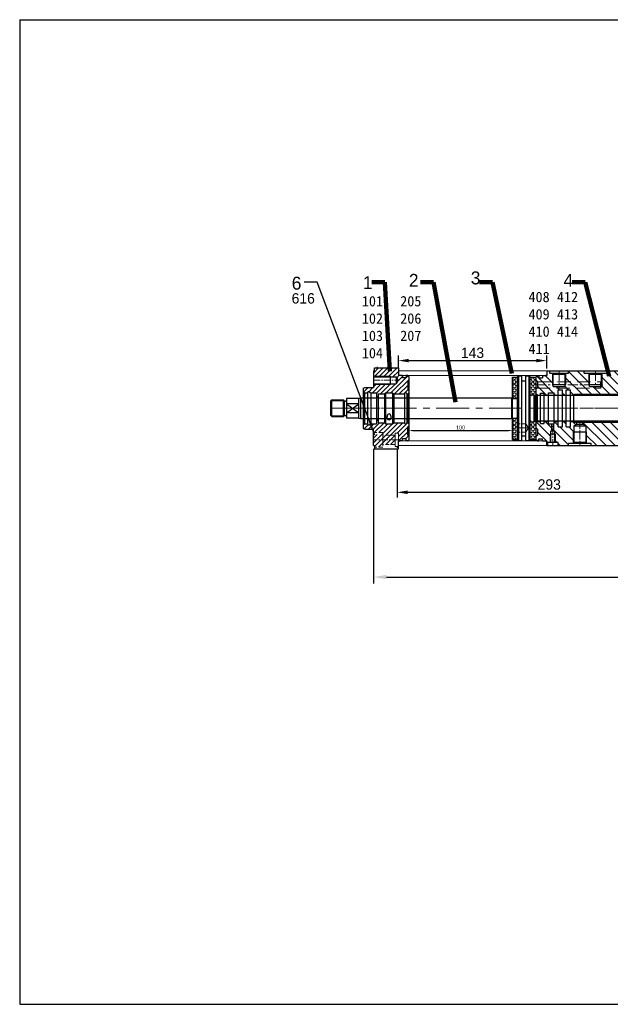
# Model space of a CAD drawing. Header units: millimetres. Extents: x 851 to 3615, y 7178 to 8197.
# Tile 1 of 6: x 851 to 1420, y 7247 to 8197. Entities that reach past the tile are written whole.
import ezdxf

# ---------------------------------------------------------------- set-up
doc = ezdxf.new("R2010")
doc.units = ezdxf.units.MM
doc.header["$MEASUREMENT"] = 0
doc.linetypes.add('CENTER', pattern=[50.8, 31.75, -6.35, 6.35, -6.35])
doc.linetypes.add('DASHED', pattern=[19.05, 12.7, -6.35])
doc.layers.get('Defpoints').update_dxf_attribs({"lineweight": 25})
for name, color, linetype, lineweight in [('图层1', 7, 'Continuous', 25), ('图层2', 3, 'CENTER', 13), ('图层3', 2, 'Continuous', 13), ('图层4', 1, 'Continuous', 30), ('图层5', 5, 'DASHED', 13), ('图层7', 4, 'Continuous', 13)]:
    doc.layers.add(name, color=color, linetype=linetype, lineweight=lineweight)
doc.dimstyles.new('ISO-25', dxfattribs={"dimscale": 2, "dimtxt": 2.5, "dimasz": 2.5, "dimexe": 1.25, "dimexo": 0.625, "dimtad": 1, "dimtxsty": 'Standard', "dimcen": 2.5, "dimadec": 0, "dimazin": 0, "dimtfac": 1, "dimtmove": 0, "dimatfit": 3, "dimfxl": 0, "dimarcsym": 0})
pattern_1 = [(45, (1584.4886, 7980.1746), (-1.975656, 1.975656), [2.032, -0.762]), (135, (1584.4886, 7980.1746), (-1.975656, -1.975656), [2.032, -0.762])]

# ---------------------------------------------------------------- blocks, each defined once
blk = doc.blocks.new('02特殊前法兰')
at = {"layer": '图层7'}
h = blk.add_hatch(dxfattribs=at)
h.set_pattern_fill('ANSI31', color=256)
h.set_pattern_definition([(45, (-18114.527, 4885.2866), (-2.24506403, 2.24506403), [])])
h.paths.add_polyline_path([(32, 23.7), (26, 23.7), (26, 23), (10, 23), (10, 20), (2, 20), (0, 19.46), (0, 15.87), (1.5, 15), (4.2, 15, -0.547394), (5.85, 15.85), (7.32, 15), (13, 15), (13, 10.2), (14.5, 10.2), (14.5, 14), (20.5, 14), (21.5, 15), (28.5, 15), (29.5, 14), (39.9, 14, -0.912871), (42.1, 14), (43, 14), (44, 15), (44, 17), (43, 18), (43, 26), (44, 27), (44, 30.5, 0.414214), (43, 31.5), (41.6, 31.5), (41.6, 29.4), (38, 29.4), (38, 31.5), (34, 31.5), (34, 36), (34, 39), (11, 39), (11, 36), (10, 36), (10, 31), (26, 31), (26, 30.3), (32, 30.3), (33.91, 27)])
h.paths.add_polyline_path([(15.45, -23.51), (19, -23.51), (19, -26.01), (31, -26.01), (31, -24.01), (34, -24.01), (34, -30.51), (34, -31.5), (38, -31.5), (38, -29.4), (41.6, -29.4), (41.6, -31.5), (43, -31.5, 0.414214), (44, -30.5), (44, -27), (43, -26), (43, -18), (44, -17), (44, -15), (43, -14), (42.1, -14, -0.912871), (39.9, -14), (29.5, -14), (28.5, -15), (21.5, -15), (20.5, -14), (17.38, -14, -0.072973), (17.82, -16.95, -0.174896)])
h.paths.add_polyline_path([(17.82, -16.95, 0.072973), (17.38, -14), (14.5, -14), (14.5, -10.2), (13, -10.2), (13, -15), (7.32, -15), (5.85, -15.85, -0.547394), (4.2, -15), (1.5, -15), (0, -15.87), (0, -19.46), (2, -20), (10, -20), (10, -23.51), (15.45, -23.51, 0.174896)])
h.paths.add_polyline_path([(19, -26.01), (19, -23.51), (15.45, -23.51, -0.160499), (10, -26.93), (10, -30.51), (19, -30.51)])
h.paths.add_polyline_path([(19, -30.51), (31, -30.51), (31, -26.01), (19, -26.01)])
h.paths.add_polyline_path([(31, -35.01), (31, -30.51), (19, -30.51), (19, -35.01)])
h.paths.add_polyline_path([(24.67, -32.55), (33.83, -32.55), (33.83, -37.97), (24.67, -37.97)], flags=9)
h.paths.add_polyline_path([(19, -35.01), (19, -30.51), (10, -30.51), (10, -36), (11, -36), (11, -37.51), (19, -37.51)])
h.paths.add_polyline_path([(34.07, 26.54), (39.66, 21.54), (36.04, 17.51), (30.45, 22.51)], flags=24)
h.paths.add_polyline_path([(16.54, -14.56), (19.46, -14.56), (19.46, -19.56), (16.54, -19.56)], flags=24)
h.paths.add_polyline_path([(29.5, -22.05), (32.5, -22.05), (32.5, -24.3), (29.5, -24.3)], flags=24)
h.paths.add_polyline_path([(29.5, -20.05), (34.75, -20.05), (34.75, -22.55), (29.5, -22.55)], flags=24)
h.paths.add_polyline_path([(20.5, -20.3), (29.67, -20.3), (29.67, -24.47), (20.5, -24.47)], flags=24)
h.paths.add_polyline_path([(23.54, -14.56), (26.46, -14.56), (26.46, -19.56), (23.54, -19.56)], flags=24)
at = {"layer": '图层1'}
for p, q in [((11, 39), (34, 39)), ((11, 36), (11, 39)), ((34, 39), (34, 31.5)), ((10, 36), (10, 20)), ((10, 30.3), (32, 30.3)), ((26, 31), (26, 23)), ((33.91, 27), (32, 30.3)), ((32, 30.3), (32, 23.7)), ((34, 36), (34, 31.5)), ((38, 31.5), (34, 31.5)), ((38, 31.5), (38, 29.4)), ((41.6, 29.4), (38, 29.4)), ((41.6, 31.5), (41.6, 29.4)), ((43, 31.5), (41.6, 31.5)), ((44, 30.5), (44, 15)), ((0, 19.46), (2, 20)), ((0, 19.46), (0, -19.46)), ((2, 20), (10, 20)), ((10, 23.7), (32, 23.7)), ((33.91, 27), (32, 23.7)), ((44, 27), (43, 26)), ((43, 26), (43, 18)), ((0.02, 15.85), (1.5, 15)), ((1.5, 15), (4.2, 15)), ((1.5, 15), (1.5, -15)), ((4.2, 15), (4.2, -15)), ((5.85, 15.85), (7.32, 15)), ((7.32, 15), (7.32, -15)), ((7.32, 15), (13, 15)), ((13, 15), (13, -15)), ((13, 10.2), (14.5, 10.2)), ((14.5, 14), (14.5, -14)), ((14.5, 14), (20.5, 14)), ((21.5, 15), (20.5, 14)), ((20.5, 14), (20.5, -14)), ((21.5, 15), (21.5, -15)), ((21.5, 15), (28.5, 15)), ((28.5, 15), (28.5, -15)), ((28.5, 15), (29.5, 14)), ((29.5, 14), (39.9, 14)), ((29.5, 14), (29.5, -14)), ((39.9, 14), (39.9, -14)), ((42.1, 14), (42.1, -14)), ((42.1, 14), (43, 14)), ((43, 18), (44, 17)), ((44, 15), (43, 14)), ((43, 14), (43, -14)), ((44, 15), (44, -30.5)), ((0, -15.87), (1.5, -15)), ((1.5, -15), (4.2, -15)), ((5.85, -15.85), (7.32, -15)), ((7.32, -15), (13, -15)), ((13, -10.2), (14.5, -10.2)), ((14.5, -14), (20.5, -14)), ((21.5, -15), (20.5, -14)), ((21.5, -15), (28.5, -15)), ((28.5, -15), (29.5, -14)), ((29.5, -14), (39.9, -14)), ((42.1, -14), (43, -14)), ((44, -15), (43, -14)), ((43, -18), (44, -17)), ((43, -26), (43, -18)), ((0, -19.46), (2, -20)), ((2, -20), (10, -20)), ((10, -36), (10, -20)), ((44, -27), (43, -26)), ((11, -36), (11, -39)), ((34, -39), (34, -31.5)), ((38, -31.5), (34, -31.5)), ((34, -36), (34, -31.5)), ((38, -31.5), (38, -29.4)), ((41.6, -29.4), (38, -29.4)), ((41.6, -31.5), (41.6, -29.4)), ((43, -31.5), (41.6, -31.5)), ((11, -39), (34, -39))]:
    blk.add_line(p, q, dxfattribs=at)
at = {"layer": '图层1', "ltscale": 0.2}
for p, q in [((10, 36), (11, 36)), ((10, -36), (11, -36))]:
    blk.add_line(p, q, dxfattribs=at)
at = {"layer": '图层1'}
for centre, radius, start, end in [((43, 30.5), 1, 0, 90), ((5.3, 14.9), 1.1, 60, 174.78409), ((41, 13.9), 1.1, 5.21591, 174.78409), ((5.3, -14.9), 1.1, 185.21591, 300), ((41, -13.9), 1.1, 185.21591, 354.78409), ((43, -30.5), 1, 270, 0)]:
    blk.add_arc(centre, radius, start, end, dxfattribs=at)
for major_axis, ratio in [((0, -3.6), 0.555556), ((0, 2.1), 0.952381)]:
    blk.add_ellipse((25, -9), major_axis=major_axis, ratio=ratio, start_param=1.570796, end_param=4.712389, dxfattribs=at)
at = {"layer": '图层2', "ltscale": 0.2}
for p, q in [((10, 27), (33.91, 27)), ((0, 0), (44, 0)), ((34, -30.51), (10, -30.51))]:
    blk.add_line(p, q, dxfattribs=at)
at = {"layer": '图层5', "ltscale": 0.3}
for p, q in [((19, -23.51), (10, -23.51)), ((31, -26.01), (19, -26.01)), ((34, -24.01), (31, -24.01)), ((19, -37.51), (11, -37.51)), ((31, -35.01), (19, -35.01)), ((34, -37.01), (31, -37.01))]:
    blk.add_line(p, q, dxfattribs=at)
at = {"layer": '图层5'}
for p, q in [((19, -23.51), (19, -37.51)), ((31, -24.01), (31, -37.01)), ((34, -31.5), (34, -24.01))]:
    blk.add_line(p, q, dxfattribs=at)
at = {"layer": '图层7'}
for p, q in [((10, 31), (26, 31)), ((10, 23), (26, 23))]:
    blk.add_line(p, q, dxfattribs=at)
blk = doc.blocks.new('02高压腔')
at = {"layer": '图层7'}
h = blk.add_hatch(dxfattribs=at)
h.set_pattern_fill('ANSI31', color=256, scale=50, style=0)
h.set_pattern_definition([(45, (-1675.5264, -430.4834), (-4.419417, 4.419417), [])])
h.paths.add_polyline_path([(93.7, 13.5), (93.7, 19.05), (96, 19.05), (96, 23), (95, 24), (89, 24), (89, 36), (53, 36), (53, 34), (48.7, 34), (48.5, 33.8), (48.5, 22.64), (47.7, 22.64), (47.7, 17), (45, 15.44), (45, 13.5)])
h.paths.add_polyline_path([(17.9, 22), (17, 21.48), (17, 15), (17.2, 15), (17.2, 12.6), (21.2, 12.6), (21.2, 17.85), (25.4, 17.85), (25.4, 12.6), (28.8, 12.6), (28.8, 17.85), (33, 17.85), (33, 12.6), (36.2, 12.6), (36.2, 12.5, -0.414214), (37.2, 13.5), (39, 13.5), (39, 15.44), (36.3, 17), (36.3, 22.64), (35.5, 22.64), (35.5, 33.8), (35.3, 34), (31, 34), (31, 36), (21, 36), (21, 33), (18.5, 33), (18.5, 25), (17.9, 25)])
h.paths.add_polyline_path([(12.76, 15.48), (18.17, 15.48), (18.17, 10.48), (12.76, 10.48)], flags=9)
h.paths.add_polyline_path([(11, 33), (11, 36), (10, 36), (10, 31.5), (6, 31.5), (6, 29.4), (2.4, 29.4), (2.4, 31.5), (1, 31.5), (0, 30.5), (0, 27), (1.5, 25.5), (1.5, 20.5), (0, 19), (0, 13.6), (1, 12.6), (4, 12.6), (4, 14.6), (7.6, 14.6), (7.6, 12.6), (11.6, 12.6), (11.6, 15), (15, 15), (15, 21.48), (14.1, 22), (14.1, 25), (13.5, 25), (13.5, 33)])
h.paths.add_polyline_path([(63.5, -23), (63.5, -33.8), (63.7, -34), (68, -34), (68, -36), (89, -36), (89, -24), (95, -24), (96, -23), (96, -19.05), (93.7, -19.05), (93.7, -13.5), (37.2, -13.5, -0.414214), (36.2, -12.5), (36.2, -12.6), (33, -12.6), (33, -17.85), (28.8, -17.85), (28.8, -12.6), (25.4, -12.6), (25.4, -17.85), (21.2, -17.85), (21.2, -12.6), (17.2, -12.6), (17.2, -15), (11.6, -15), (11.6, -12.6), (7.6, -12.6), (7.6, -14.6), (4, -14.6), (4, -12.6), (1, -12.6), (0, -13.6), (0, -19), (0.5, -19.5), (22, -19.5), (57, -19.5), (62, -19.5), (63.73, -22.5), (63.5, -22.9)])
h.paths.add_polyline_path([(28.5, -33.8), (28.7, -34), (31, -34), (31, -36), (46, -36), (46, -34), (50.3, -34), (50.5, -33.8), (50.5, -25.5), (28.5, -25.5)])
h.paths.add_polyline_path([(37.17, -36.52), (37.17, -33.6), (42.17, -33.6), (42.17, -36.52)], flags=9)
h.paths.add_polyline_path([(0, -30.5), (1, -31.5), (2.4, -31.5), (2.4, -29.4), (6, -29.4), (6, -31.5), (10, -31.5), (10, -36), (13, -36), (13, -34), (15.3, -34), (15.5, -33.8), (15.5, -25.5), (1.5, -25.5), (0, -27)])
h.paths.add_polyline_path([(16.3, -23), (16.3, -22.5), (1.5, -22.5), (1.5, -25.5), (15.5, -25.5), (15.5, -23)])
h.paths.add_polyline_path([(22, -21), (22, -19.5), (0.5, -19.5), (1.5, -20.5), (1.5, -22.5), (16.3, -22.5), (16.3, -21)])
h.paths.add_polyline_path([(57, -21), (57, -19.5), (22, -19.5), (22, -21), (27.7, -21), (27.7, -22.5), (51.3, -22.5), (51.3, -21)])
h.paths.add_polyline_path([(50.5, -25.5), (50.5, -23), (51.3, -23), (51.3, -22.5), (27.7, -22.5), (27.7, -23), (28.5, -23), (28.5, -25.5)])
h.paths.add_polyline_path([(59.22, 23.21), (59.22, 27.79), (64.22, 27.79), (64.22, 23.21)], flags=24)
h.paths.add_polyline_path([(20.48, 33.04), (20.48, 35.96), (25.48, 35.96), (25.48, 33.04)], flags=24)
h.paths.add_polyline_path([(24.74, 26.71), (24.74, 31.29), (29.74, 31.29), (29.74, 26.71)], flags=24)
h.paths.add_polyline_path([(73.24, -31.79), (73.24, -27.21), (78.24, -27.21), (78.24, -31.79)], flags=24)
h.paths.add_polyline_path([(78.96, -30.79), (78.96, -26.21), (83.96, -26.21), (83.96, -30.79)], flags=24)
at = {"layer": '图层1'}
for p, q in [((1, 31.5), (0, 30.5)), ((0, 30.5), (0, -30.5)), ((1, 31.5), (2.4, 31.5)), ((2.4, 31.5), (2.4, 29.4)), ((2.4, 29.4), (6, 29.4)), ((6, 31.5), (6, 29.4)), ((6, 31.5), (10, 31.5)), ((10, 36), (89, 36)), ((10, 36), (10, 31.5)), ((53, 34), (31, 34)), ((36.3, 33), (35.3, 34)), ((47.7, 33), (36.3, 33)), ((47.7, 33), (48.7, 34)), ((89, 36), (89, 24)), ((0, 27), (1.5, 25.5)), ((1.5, 20.5), (0, 19)), ((1.5, 25.5), (1.5, 20.5)), ((14.1, 22), (15, 21.48)), ((15, 21.48), (17, 21.48)), ((17.9, 22), (17, 21.48)), ((35.5, 22.64), (48.5, 22.64)), ((89, 24), (95, 24)), ((93.7, 19.05), (93.7, -19.05)), ((93.7, 19.05), (96, 19.05)), ((95, 24), (96, 23)), ((96, 23), (96, -23)), ((0, 13.6), (1, 12.6)), ((1, 12.6), (1, -12.6)), ((1, 12.6), (4, 12.6)), ((4, 14.6), (4, -14.6)), ((4, 14.6), (7.6, 14.6)), ((7.6, 14.6), (7.6, -14.6)), ((7.6, 12.6), (11.6, 12.6)), ((11.6, 15), (11.6, -15)), ((11.6, 15), (17.2, 15)), ((17.2, 15), (17.2, -15)), ((17.2, 12.6), (21.2, 12.6)), ((21.2, 17.85), (21.2, -17.85)), ((21.2, 17.85), (25.4, 17.85)), ((25.4, 17.85), (25.4, -17.85)), ((25.4, 12.6), (28.8, 12.6)), ((28.8, 17.85), (28.8, -17.85)), ((28.8, 17.85), (33, 17.85)), ((33, 17.85), (33, -17.85)), ((33, 12.6), (36.2, 12.6)), ((36.2, 12.5), (36.2, -12.5)), ((36.3, 17), (39, 15.44)), ((36.3, 17), (47.7, 17)), ((37.2, 13.5), (93.7, 13.5)), ((39, 15.44), (45, 15.44)), ((47.7, 17), (45, 15.44)), ((1, -12.6), (0, -13.6)), ((0, -19), (1.5, -20.5)), ((1, -12.6), (4, -12.6)), ((4, -14.6), (7.6, -14.6)), ((7.6, -12.6), (11.6, -12.6)), ((11.6, -15), (17.2, -15)), ((17.2, -12.6), (21.2, -12.6)), ((21.2, -17.85), (25.4, -17.85)), ((25.4, -12.6), (28.8, -12.6)), ((28.8, -17.85), (33, -17.85)), ((33, -12.6), (36.2, -12.6)), ((37.2, -13.5), (93.7, -13.5)), ((1.5, -25.5), (0, -27)), ((1.5, -20.5), (1.5, -25.5)), ((15.5, -23), (28.5, -23)), ((16.3, -21), (27.7, -21)), ((50.5, -23), (63.5, -23)), ((51.3, -21), (62.7, -21)), ((89, -36), (89, -24)), ((89, -24), (95, -24)), ((93.7, -19.05), (96, -19.05)), ((95, -24), (96, -23)), ((1, -31.5), (0, -30.5)), ((1, -31.5), (2.4, -31.5)), ((2.4, -31.5), (2.4, -29.4)), ((2.4, -29.4), (6, -29.4)), ((6, -31.5), (6, -29.4)), ((6, -31.5), (10, -31.5)), ((10, -36), (10, -31.5)), ((10, -36), (89, -36)), ((13, -34), (31, -34)), ((16.3, -33), (15.3, -34)), ((16.3, -33), (27.7, -33)), ((27.7, -33), (28.7, -34)), ((46, -34), (68, -34)), ((51.3, -33), (50.3, -34)), ((51.3, -33), (62.7, -33)), ((62.7, -33), (63.7, -34))]:
    blk.add_line(p, q, dxfattribs=at)
at = {"layer": '图层1', "ltscale": 0.5}
for p, q in [((11, 36), (11, 33)), ((14.1, 33), (14.1, 22)), ((17.9, 33), (17.9, 22)), ((21, 36), (21, 33)), ((15, 21.48), (15, 15)), ((17, 21.48), (17, 15)), ((39, 15.44), (39, 13.5)), ((45, 15.44), (45, 13.5))]:
    blk.add_line(p, q, dxfattribs=at)
at = {"layer": '图层1', "ltscale": 3}
for p, q in [((21, 33), (11, 33)), ((18.5, 25), (13.5, 25)), ((17.9, 22), (14.1, 22))]:
    blk.add_line(p, q, dxfattribs=at)
at = {"layer": '图层1', "ltscale": 0.2}
for p, q in [((31, 36), (31, 34)), ((36.3, 17), (36.3, 33)), ((47.7, 17), (47.7, 33)), ((53, 36), (53, 34)), ((16.3, -21), (16.3, -33)), ((27.7, -21), (27.7, -33)), ((51.3, -21), (51.3, -33)), ((62.7, -21), (62.7, -33)), ((13, -34), (13, -36)), ((31, -34), (31, -36)), ((46, -34), (46, -36)), ((68, -34), (68, -36))]:
    blk.add_line(p, q, dxfattribs=at)
at = {"layer": '图层1'}
for centre, start, end in [((37.2, 12.5), 90, 180), ((37.2, -12.5), 180, 270)]:
    blk.add_arc(centre, 1, start, end, dxfattribs=at)
at = {"layer": '图层2', "ltscale": 0.2}
for p, q in [((16, 36), (16, 15)), ((42, 13.5), (42, 36))]:
    blk.add_line(p, q, dxfattribs=at)
at = {"layer": '图层2', "ltscale": 0.3}
for p, q in [((0, 0), (96, 0)), ((0, -22.5), (63.73, -22.5)), ((22, -36), (22, -19.5)), ((57, -36), (57, -19.5))]:
    blk.add_line(p, q, dxfattribs=at)
at = {"layer": '图层5'}
for p, q in [((0.5, -19.5), (62, -19.5)), ((1.5, -25.5), (62, -25.5)), ((62, -19.5), (63.73, -22.5)), ((62, -25.5), (63.73, -22.5))]:
    blk.add_line(p, q, dxfattribs=at)
at = {"layer": '图层5', "ltscale": 0.3}
blk.add_line((62, -25.5), (62, -19.5), dxfattribs=at)
at = {"layer": '图层7', "ltscale": 0.5}
for p, q in [((13.5, 33), (13.5, 25)), ((18.5, 33), (18.5, 25))]:
    blk.add_line(p, q, dxfattribs=at)
at = {"layer": '图层7', "ltscale": 0.2}
for p, q in [((35.5, 22.64), (35.5, 33.8)), ((48.5, 22.64), (48.5, 33.8)), ((15.5, -23), (15.5, -33.8)), ((28.5, -23), (28.5, -33.8)), ((50.5, -23), (50.5, -33.8)), ((63.5, -23), (63.5, -33.8))]:
    blk.add_line(p, q, dxfattribs=at)
blk = doc.blocks.new('02活塞杆')
at = {"layer": '图层1'}
for p, q in [((19491.43, -4911.89), (19490.43, -4912.89)), ((19490.43, -4912.89), (19490.43, -4973.29)), ((19491.43, -4911.89), (19494.43, -4911.89)), ((19491.43, -4911.89), (19491.43, -4974.29)), ((19494.43, -4911.89), (19494.43, -4974.29)), ((19494.43, -4916.59), (19498.43, -4916.59)), ((19498.43, -4911.89), (19498.43, -4974.29)), ((19498.43, -4911.89), (19501.43, -4911.89)), ((19501.43, -4911.89), (19502.43, -4912.89)), ((19501.43, -4911.89), (19501.43, -4974.29)), ((19502.43, -4912.89), (19502.43, -4973.29)), ((19506.43, -4930.09), (19506.43, -4956.09)), ((19507.43, -4931.09), (19507.43, -4955.09)), ((19507.43, -4955.09), (19507.43, -4931.09)), ((19491.43, -4974.29), (19490.43, -4973.29)), ((19491.43, -4974.29), (19494.43, -4974.29)), ((19494.43, -4969.59), (19498.43, -4969.59)), ((19498.43, -4974.29), (19501.43, -4974.29)), ((19502.43, -4973.29), (19501.43, -4974.29))]:
    blk.add_line(p, q, dxfattribs=at)
at = {"layer": '图层1', "ltscale": 0.3}
for p, q in [((19502.43, -4930.09), (19506.43, -4930.09)), ((19507.43, -4931.09), (19506.43, -4930.09)), ((19502.43, -4956.09), (19506.43, -4956.09)), ((19507.43, -4955.09), (19506.43, -4956.09))]:
    blk.add_line(p, q, dxfattribs=at)
at = {"layer": '图层2', "ltscale": 0.5}
blk.add_line((19500.74, -4924.09), (19490.43, -4924.09), dxfattribs=at)
at = {"layer": '图层5', "ltscale": 0.3}
for p, q in [((19498.43, -4920.09), (19490.43, -4920.09)), ((19498.43, -4928.09), (19490.43, -4928.09))]:
    blk.add_line(p, q, dxfattribs=at)
at = {"layer": '图层5'}
for p, q in [((19498.43, -4920.09), (19498.43, -4928.09)), ((19498.43, -4920.09), (19500.74, -4924.09)), ((19498.43, -4928.09), (19500.74, -4924.09))]:
    blk.add_line(p, q, dxfattribs=at)
blk = doc.blocks.new('*D83')
at = {"layer": 'Defpoints', "color": 0, "transparency": 16777216}
for p in [(1358.77, 7868.47), (1215.77, 7858.48), (1358.77, 7858.48)]:
    blk.add_point(p, dxfattribs=at)
at = {"layer": '图层3', "color": 0, "lineweight": -2, "transparency": 16777216}
for p, q in [((1215.77, 7860.98), (1215.77, 7873.47)), ((1225.77, 7868.47), (1348.77, 7868.47)), ((1358.77, 7860.98), (1358.77, 7873.47))]:
    blk.add_line(p, q, dxfattribs=at)
at = {"layer": '图层3', "color": 0, "transparency": 16777216}
for points in [[(1225.77, 7870.14), (1225.77, 7866.8), (1215.77, 7868.47)], [(1348.77, 7866.8), (1348.77, 7870.14), (1358.77, 7868.47)]]:
    blk.add_solid(points, dxfattribs=at)
at = {"layer": '图层3', "color": 0, "transparency": 16777216, "insert": (1287.27, 7875.97), "char_height": 10, "attachment_point": 5}
blk.add_mtext('143', dxfattribs=at)
blk = doc.blocks.new('*D84')
at = {"layer": 'Defpoints', "color": 0, "transparency": 16777216}
for p in [(1225.77, 7812.48), (1325.77, 7812.98), (1325.77, 7801.08)]:
    blk.add_point(p, dxfattribs=at)
at = {"layer": '图层3', "color": 0, "lineweight": -2, "transparency": 16777216}
for p, q in [((1225.77, 7811.55), (1225.77, 7799.21)), ((1325.77, 7812.05), (1325.77, 7799.21)), ((1229.52, 7801.08), (1322.02, 7801.08))]:
    blk.add_line(p, q, dxfattribs=at)
at = {"layer": '图层3', "color": 0, "transparency": 16777216}
for points in [[(1229.52, 7801.71), (1229.52, 7800.46), (1225.77, 7801.08)], [(1322.02, 7800.46), (1322.02, 7801.71), (1325.77, 7801.08)]]:
    blk.add_solid(points, dxfattribs=at)
at = {"layer": '图层3', "color": 0, "transparency": 16777216, "insert": (1275.77, 7803.9), "char_height": 3.75, "attachment_point": 5}
blk.add_mtext('100', dxfattribs=at)
blk = doc.blocks.new('*D85')
at = {"layer": 'Defpoints', "color": 0, "transparency": 16777216}
for p in [(1214.77, 7785.47), (1507.77, 7754.98), (1507.77, 7741.42)]:
    blk.add_point(p, dxfattribs=at)
at = {"layer": '图层3', "color": 0, "lineweight": -2, "transparency": 16777216}
for p, q in [((1214.77, 7782.97), (1214.77, 7736.42)), ((1507.77, 7752.48), (1507.77, 7736.42)), ((1224.77, 7741.42), (1497.77, 7741.42))]:
    blk.add_line(p, q, dxfattribs=at)
at = {"layer": '图层3', "color": 0, "transparency": 16777216}
for points in [[(1224.77, 7743.09), (1224.77, 7739.75), (1214.77, 7741.42)], [(1497.77, 7739.75), (1497.77, 7743.09), (1507.77, 7741.42)]]:
    blk.add_solid(points, dxfattribs=at)
at = {"layer": '图层3', "color": 0, "transparency": 16777216, "insert": (1361.27, 7748.92), "char_height": 10, "attachment_point": 5}
blk.add_mtext('293', dxfattribs=at)
blk = doc.blocks.new('*D121')
at = {"layer": 'Defpoints', "color": 0, "transparency": 16777216}
for p in [(1191.77, 7786.48), (1937.77, 7754.98), (1937.77, 7659.63)]:
    blk.add_point(p, dxfattribs=at)
at = {"layer": '图层7', "color": 0, "lineweight": -2, "transparency": 16777216}
for p, q in [((1191.77, 7783.36), (1191.77, 7653.38)), ((1937.77, 7751.86), (1937.77, 7653.38)), ((1204.27, 7659.63), (1925.27, 7659.63))]:
    blk.add_line(p, q, dxfattribs=at)
at = {"layer": '图层7', "color": 0, "transparency": 16777216}
for points in [[(1204.27, 7661.71), (1204.27, 7657.54), (1191.77, 7659.63)], [(1925.27, 7661.71), (1925.27, 7657.54), (1937.77, 7659.63)]]:
    blk.add_solid(points, dxfattribs=at)
at = {"layer": '图层7', "color": 0, "transparency": 16777216, "insert": (1564.77, 7669), "char_height": 12.5, "attachment_point": 5}
blk.add_mtext('746', dxfattribs=at)

msp = doc.modelspace()

# ---------------------------------------------------------------- hatches: boundary and pattern name
at = {"layer": '图层7'}
h = msp.add_hatch(dxfattribs=at)
h.set_pattern_fill('ANGLE', color=256, scale=0.4, angle=315, style=0)
h.set_pattern_definition(pattern_1)
h.paths.add_polyline_path([(1330.772, 7792.484), (1325.772, 7792.484), (1325.772, 7812.984), (1329.772, 7812.984, -0.4142136), (1330.772, 7811.984)])
h.paths.add_polyline_path([(1330.772, 7832.984, -0.4142136), (1329.772, 7831.984), (1325.772, 7831.984), (1325.772, 7852.484), (1330.772, 7852.484)])
h = msp.add_hatch(dxfattribs=at)
h.set_pattern_fill('ANGLE', color=256, scale=0.4, angle=315, style=0)
h.set_pattern_definition(pattern_1)
h.paths.add_polyline_path([(1342.772, 7809.484, -0.4142136), (1343.772, 7810.484), (1348.772, 7810.484), (1348.772, 7792.484), (1342.772, 7792.484)])
h.paths.add_polyline_path([(1348.772, 7834.484), (1343.772, 7834.484, -0.4142136), (1342.772, 7835.484), (1342.772, 7852.484), (1348.772, 7852.484)])

# ---------------------------------------------------------------- linework, layer by layer
at = {"layer": '图层1'}
for p, q in [((1325.772, 7792.484), (1325.772, 7852.484)), ((1325.772, 7852.484), (1330.772, 7852.484)), ((1334.772, 7791.284), (1334.772, 7853.684)), ((1334.772, 7848.984), (1338.772, 7848.984)), ((1338.772, 7791.284), (1338.772, 7853.684)), ((1342.772, 7852.484), (1348.772, 7852.484)), ((1348.772, 7797.484), (1348.772, 7852.984)), ((1348.772, 7791.984), (1348.772, 7852.984)), ((1150.772, 7829.484), (1151.772, 7830.484)), ((1150.772, 7815.484), (1150.772, 7829.484)), ((1151.772, 7814.484), (1151.772, 7830.484)), ((1151.772, 7830.484), (1162.772, 7830.484)), ((1162.772, 7814.484), (1162.772, 7830.484)), ((1163.538, 7829.718), (1162.772, 7830.484)), ((1163.772, 7815.412), (1163.772, 7829.555)), ((1164.104, 7829.484), (1164.972, 7829.484)), ((1177.772, 7831.984), (1165.772, 7831.984)), ((1165.772, 7831.984), (1165.772, 7812.984)), ((1177.772, 7831.984), (1179.639, 7832.484)), ((1177.772, 7812.984), (1177.772, 7831.984)), ((1179.639, 7832.484), (1325.272, 7832.484)), ((1179.639, 7812.484), (1179.639, 7832.484)), ((1325.772, 7831.984), (1325.272, 7832.484)), ((1325.272, 7812.484), (1325.272, 7832.484)), ((1325.772, 7831.984), (1329.772, 7831.984)), ((1485.709, 7834.984), (1347.272, 7834.984)), ((1177.772, 7826.726), (1165.772, 7826.726)), ((1165.772, 7818.241), (1177.772, 7826.726)), ((1165.772, 7826.726), (1177.772, 7818.241)), ((1151.772, 7814.484), (1150.772, 7815.484)), ((1151.772, 7814.484), (1162.772, 7814.484)), ((1163.538, 7815.249), (1162.772, 7814.484)), ((1164.104, 7815.484), (1164.972, 7815.484)), ((1177.772, 7818.241), (1165.772, 7818.241)), ((1177.772, 7812.984), (1165.772, 7812.984)), ((1177.772, 7812.984), (1179.639, 7812.484)), ((1179.639, 7812.484), (1325.272, 7812.484)), ((1325.772, 7812.984), (1325.272, 7812.484)), ((1325.772, 7812.984), (1329.772, 7812.984)), ((1485.709, 7809.984), (1347.272, 7809.984)), ((1325.772, 7792.484), (1330.772, 7792.484)), ((1334.772, 7795.984), (1338.772, 7795.984)), ((1342.772, 7792.484), (1348.772, 7792.484))]:
    msp.add_line(p, q, dxfattribs=at)
for centre, radius, start, end in [((1164.104, 7830.284), 0.8, 225, 270), ((1164.972, 7830.284), 0.8, 270, 0), ((1329.772, 7832.984), 1, 270, 0), ((1164.104, 7814.684), 0.8, 90, 135), ((1164.972, 7814.684), 0.8, 0, 90), ((1329.772, 7811.984), 1, 0, 90)]:
    msp.add_arc(centre, radius, start, end, dxfattribs=at)
at = {"layer": '图层2'}
msp.add_line((1150.772, 7822.442), (1494.772, 7822.442), dxfattribs=at)
at = {"layer": '图层3'}
for p, q in [((1195.472, 7861.484), (1195.472, 7862.421)), ((1215.772, 7861.484), (1215.772, 7862.421)), ((1214.772, 7785.47), (1214.772, 7784.38))]:
    msp.add_line(p, q, dxfattribs=at)
at = {"layer": '图层4'}
for p, q in [((850.772, 8197.419), (2250.772, 8197.419)), ((850.772, 8197.419), (850.772, 7247.419)), ((850.772, 7247.419), (2250.772, 7247.419)), ((1300.772, 7247.419), (2250.772, 7247.419))]:
    msp.add_line(p, q, dxfattribs=at)
at = {"layer": '图层7'}
for p, q in [((1215.772, 7858.484), (1358.772, 7858.484)), ((1215.772, 7858.484), (1215.772, 7854.894)), ((1358.772, 7854.894), (1358.772, 7858.484)), ((1218.272, 7853.984), (1215.772, 7854.894)), ((1218.272, 7853.984), (1356.272, 7853.984)), ((1356.272, 7853.984), (1358.772, 7854.894)), ((1151.022, 7829.734), (1163.522, 7829.734)), ((1151.022, 7815.234), (1163.522, 7815.234)), ((1218.272, 7790.984), (1215.772, 7790.074)), ((1215.772, 7786.484), (1215.772, 7790.074)), ((1218.272, 7790.984), (1356.272, 7790.984)), ((1356.272, 7790.984), (1358.772, 7790.074)), ((1358.772, 7790.074), (1358.772, 7786.484)), ((1215.772, 7786.484), (1358.772, 7786.484))]:
    msp.add_line(p, q, dxfattribs=at)

# ---------------------------------------------------------------- block references
msp.add_blockref('02特殊前法兰', (1181.772, 7822.484), dxfattribs=at)
at = {"layer": '图层7', "xscale": -1, "rotation": 180}
for name, p in [('02高压腔', (1348.772, 7822.484)), ('02活塞杆', (-18159.657, 2879.392))]:
    msp.add_blockref(name, p, dxfattribs=at)

# ---------------------------------------------------------------- texts
at = {"layer": '图层3', "char_height": 12.5, "attachment_point": 1}
for s, insert in [('2', (1225.938, 7952.179)), ('3', (1285.593, 7954.546)), ('4', (1375.015, 7952.179)), ('6', (1113.013, 7949.437)), ('1', (1181.558, 7949.931))]:
    msp.add_mtext(s, dxfattribs=dict(at, insert=insert))
at = {"layer": '图层3', "char_height": 10, "width": 54.65482, "attachment_point": 1}
for s, insert in [('616', (1112.954, 7933.542)), ('{\\fSimSun|b0|i0|c134|p54;408\\P409\\P410\\P411\\P}', (1341.213, 7934.888)), ('{\\fSimSun|b0|i0|c134|p54;412\\P413\\P414}', (1368.66, 7934.888)), ('{\\fSimSun|b0|i0|c134|p54;101\\P102\\P103\\P104}', (1180.589, 7930.778)), ('{\\fSimSun|b0|i0|c134|p54;205\\P206\\P207}', (1217.579, 7930.834))]:
    msp.add_mtext(s, dxfattribs=dict(at, insert=insert))

# ---------------------------------------------------------------- dimensions: what is measured, and where the dimension line sits
at = {"layer": '图层3'}
for base, p1, p2, override, picture, middle in [((1358.772, 7868.47), (1215.772, 7858.484), (1358.772, 7858.484), {"dimscale": 4, "dimtxsty": 'Standard'}, '*D83', (1287.272, 7875.97)), ((1325.772, 7801.084), (1225.772, 7812.484), (1325.772, 7812.984), {"dimscale": 1.5, "dimdec": 0}, '*D84', (1275.772, 7803.897)), ((1507.772, 7741.421), (1214.772, 7785.47), (1507.772, 7754.984), {"dimscale": 4}, '*D85', (1361.272, 7748.921))]:
    dim = msp.add_linear_dim(base=base, p1=p1, p2=p2, dimstyle='ISO-25', override=override, dxfattribs=at)
    dim.commit()
    dim.dimension.update_dxf_attribs({"geometry": picture, "text_midpoint": middle})
at = {"layer": '图层7'}
dim = msp.add_linear_dim(base=(1937.772, 7659.628), p1=(1191.772, 7786.484), p2=(1937.772, 7754.984), dimstyle='ISO-25', override={"dimscale": 5}, dxfattribs=at)
dim.commit()
dim.dimension.update_dxf_attribs({"geometry": '*D121', "text_midpoint": (1564.772, 7669.003)})

# ---------------------------------------------------------------- leaders
at = {"layer": '图层3', "annotation_type": 0, "has_hookline": 1, "hookline_direction": 1}
for points, override, text_width in [([(1193.169, 7796.496), (1137.524, 7944.078), (1125.024, 7944.078)], {"dimscale": 5, "dimgap": 0.625, "dimtad": 0}, 8.333), ([(1207.575, 7858.369), (1202.764, 7944.078), (1190.264, 7944.078)], {"dimscale": 5, "dimtxt": 2.5, "dimasz": 2.5, "dimgap": 0.625, "dimtad": 0, "dimtxsty": 'Standard', "dimclrd": 0, "dimlwd": 65534}, 4.167), ([(1270.857, 7828.548), (1249.787, 7944.078), (1237.287, 7944.078)], {"dimscale": 5, "dimtxt": 2.5, "dimasz": 2.5, "dimgap": 0.625, "dimtad": 0, "dimtxsty": 'Standard', "dimclrd": 0, "dimlwd": 65534}, 8.333), ([(1325.053, 7856.101), (1306.427, 7944.078), (1293.927, 7944.078)], {"dimscale": 5, "dimtxt": 2.5, "dimasz": 2.5, "dimgap": 0.625, "dimtad": 0, "dimtxsty": 'Standard', "dimclrd": 0, "dimlwd": 65534}, 8.333), ([(1419.053, 7853.46), (1395.849, 7944.078), (1383.349, 7944.078)], {"dimscale": 5, "dimtxt": 2.5, "dimasz": 2.5, "dimgap": 0.625, "dimtad": 0, "dimtxsty": 'Standard', "dimclrd": 0, "dimlwd": 65534}, 8.333)]:
    msp.add_leader(points, dimstyle='ISO-25', override=override, dxfattribs=dict(at, text_width=text_width))

doc.saveas('drawing.dxf')
